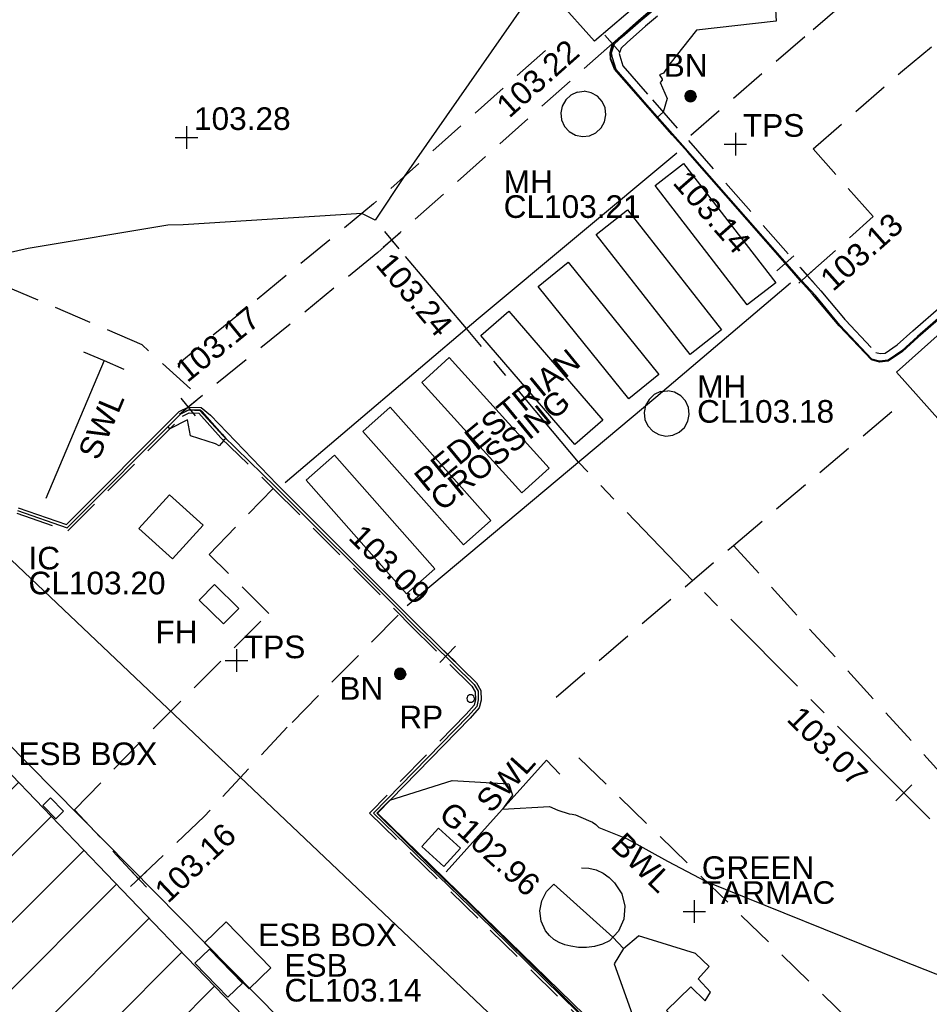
# Model space of a CAD drawing. Extents: x 635157 to 635442, y 694407 to 694910.
# Tile 49 of 104: x 635305 to 635317, y 694602 to 694615. Entities that reach past the tile are written whole.
import ezdxf

# ---------------------------------------------------------------- set-up
doc = ezdxf.new("R2010")
doc.units = 0
doc.header["$MEASUREMENT"] = 0
doc.linetypes.add('CENTER', pattern=[2, 1.25, -0.25, 0.25, -0.25])
doc.linetypes.add('DASHED', pattern=[0.75, 0.5, -0.25])
doc.layers.get('0').update_dxf_attribs({"color": 12, "linetype": 'CONTINUOUS'})
for name, color, linetype in [('BELISHA_BEACON', 6, 'CONTINUOUS'), ('BELISHA_BEACON_TXT', 6, 'CONTINUOUS'), ('BUILDING', 5, 'CONTINUOUS'), ('CHANGE_OF_SURFACE', 7, 'DASHED'), ('CHANGE_OF_SURFACE_LVL', 7, 'CONTINUOUS'), ('CONTOURS_INDEX', 4, 'CONTINUOUS'), ('CONTOURS_MINOR', 132, 'CONTINUOUS'), ('EAVE', 3, 'CONTINUOUS'), ('ESB_BOX', 1, 'CONTINUOUS'), ('ESB_BOX_TXT', 1, 'CONTINUOUS'), ('ESB_COVER', 1, 'CONTINUOUS'), ('ESB_COVER_RMK', 1, 'CONTINUOUS'), ('FIRE_HYDRANT', 5, 'CONTINUOUS'), ('FIRE_HYDRANT_TXT', 5, 'CONTINUOUS'), ('FORM_LINE', 92, 'DASHED'), ('FORM_LINE_LVL', 92, 'CONTINUOUS'), ('GULLY', 151, 'CONTINUOUS'), ('GULLY_LVL', 151, 'CONTINUOUS'), ('HATCHING', 4, 'CONTINUOUS'), ('INSPECTION_COVER', 12, 'CONTINUOUS'), ('INSPECTION_COVER_RMK', 12, 'CONTINUOUS'), ('KERB_BOTTOM', 172, 'CONTINUOUS'), ('KERB_BOTTOM_LVL', 172, 'CONTINUOUS'), ('KERB_TOP', 2, 'CONTINUOUS'), ('MANHOLES', 12, 'CONTINUOUS'), ('MANHOLES_RMK', 12, 'CONTINUOUS'), ('MARKINGS_DASHED_WHITE', 9, 'DASHED'), ('MARKINGS_DASHED_WHITE_TXT', 9, 'CONTINUOUS'), ('MARKINGS_WHITE_LINE', 9, 'CONTINUOUS'), ('MARKINGS_WHITE_LINE_RMK', 9, 'CONTINUOUS'), ('MARKINGS_WHITE_LINE_TXT', 9, 'CONTINUOUS'), ('OVERHEAD_ELECTRIC', 1, 'OH_ELEC'), ('REFLECTOR_POST', 132, 'CONTINUOUS'), ('REFLECTOR_POST_TXT', 132, 'CONTINUOUS'), ('ROAD_CROWNLINE', 212, 'CENTER'), ('ROAD_CROWNLINE_LVL', 212, 'CONTINUOUS'), ('SPOT_HEIGHTS', 92, 'CONTINUOUS'), ('SPOT_HEIGHTS_LVL', 92, 'CONTINUOUS'), ('TEXT', 7, 'CONTINUOUS'), ('TEXT_TXT', 7, 'CONTINUOUS')]:
    doc.layers.add(name, color=color, linetype=linetype)
doc.styles.add('Arial', font='arial.ttf')
doc.linetypes.add('OH_ELEC', pattern='A,4,-0.4,["OE",Arial,S=0.36,R=0,X=0,Y=-0.18],-1.2', length=5.6)

# ---------------------------------------------------------------- blocks, each defined once
blk = doc.blocks.new('MH_CIR2')
at = {"color": 0, "linetype": 'ByBlock', "flags": 128}
for points in [[(0.5, 0), (0.475, 0.154), (0.404, 0.293), (0.293, 0.404), (0.154, 0.475), (0, 0.5), (-0.154, 0.475), (-0.293, 0.404), (-0.404, 0.293), (-0.475, 0.154), (-0.5, 0), (-0.475, -0.154), (-0.404, -0.293), (-0.293, -0.404), (-0.154, -0.475), (0, -0.5), (0.154, -0.475), (0.293, -0.404), (0.404, -0.293), (0.475, -0.154)], [(-0.499, -0.033), (0.033, 0.499)], [(-0.496, 0.06), (-0.06, 0.496)], [(-0.488, -0.111), (0.111, 0.488)], [(-0.467, -0.18), (0.18, 0.467)], [(-0.467, 0.179), (-0.179, 0.467)], [(-0.438, -0.241), (0.241, 0.438)], [(-0.403, -0.296), (0.296, 0.403)], [(-0.362, -0.345), (0.345, 0.362)], [(-0.315, -0.388), (0.388, 0.315)], [(-0.263, -0.425), (0.425, 0.263)], [(-0.204, -0.456), (0.456, 0.204)], [(-0.138, -0.48), (0.48, 0.138)], [(-0.064, -0.496), (0.496, 0.064)], [(0.5, 0), (0.475, -0.154)], [(0.022, -0.5), (0.5, -0.022)], [(0.128, -0.483), (0.483, -0.128)], [(0.305, -0.396), (0.396, -0.305)]]:
    blk.add_lwpolyline(points, dxfattribs=at)
blk = doc.blocks.new('SPOT')
at = {"color": 0, "linetype": 'ByBlock', "flags": 128}
for points in [[(0, 0.5), (0, -0.5)], [(-0.5, 0), (0.5, 0)]]:
    blk.add_lwpolyline(points, dxfattribs=at)
blk = doc.blocks.new('CIRCL')
at = {"color": 0, "linetype": 'ByBlock', "flags": 128}
for points in [[(0.5, 0), (0.475, 0.154), (0.404, 0.293), (0.293, 0.404), (0.154, 0.475), (0, 0.5), (-0.154, 0.475), (-0.293, 0.404), (-0.404, 0.293), (-0.475, 0.154), (-0.5, 0), (-0.475, -0.154), (-0.404, -0.293), (-0.293, -0.404), (-0.154, -0.475), (0, -0.5), (0.154, -0.475), (0.293, -0.404), (0.404, -0.293), (0.475, -0.154)], [(0.5, 0), (0.475, -0.154)]]:
    blk.add_lwpolyline(points, dxfattribs=at)

msp = doc.modelspace()

# ---------------------------------------------------------------- hatches: boundary and pattern name
at = {"layer": 'HATCHING'}
h = msp.add_hatch(dxfattribs=at)
h.set_pattern_fill('ANSI31', color=256, scale=5)
h.paths.add_polyline_path([(635260.896, 694581.354), (635271.301, 694591.065), (635302.17, 694594.765), (635349.044, 694556.282), (635353.774, 694561.666), (635353.181, 694562.179), (635353.055, 694562.037), (635351.178, 694563.755), (635351.308, 694563.906), (635351.141, 694564.051), (635351.119, 694564.026), (635350.843, 694564.274), (635350.862, 694564.294), (635350.686, 694564.453), (635350.533, 694564.296), (635349.664, 694565.097), (635349.71, 694565.154), (635347.832, 694566.742), (635347.894, 694566.828), (635347.718, 694566.973), (635347.707, 694566.961), (635346.72, 694567.821), (635346.732, 694567.838), (635346.558, 694567.99), (635346.546, 694567.975), (635345.859, 694568.571), (635345.865, 694568.583), (635345.698, 694568.727), (635345.688, 694568.715), (635344.083, 694570.124), (635344.099, 694570.146), (635343.918, 694570.294), (635343.798, 694570.159), (635343.063, 694570.784), (635343.185, 694570.943), (635342.999, 694571.098), (635342.982, 694571.081), (635342.693, 694571.338), (635342.705, 694571.348), (635342.521, 694571.507), (635342.418, 694571.399), (635341.445, 694572.255), (635341.534, 694572.365), (635341.47, 694572.411), (635341.455, 694572.387), (635340.578, 694573.191), (635339.399, 694574.235), (635338.84, 694574.706), (635338.028, 694573.821), (635337.712, 694574.119), (635337.6, 694574.019), (635335.874, 694575.784), (635335.936, 694575.841), (635335.085, 694576.725), (635334.129, 694577.654), (635333.916, 694577.86), (635333.928, 694577.875), (635333.617, 694578.184), (635333.563, 694578.139), (635332.016, 694579.701), (635330.59, 694581.108), (635329.975, 694581.705), (635329.198, 694582.551), (635328.055, 694583.661), (635326.6, 694585.113), (635325.119, 694586.549), (635322.835, 694588.781), (635321.641, 694589.943), (635321.587, 694589.924), (635320.899, 694590.603), (635320.931, 694590.661), (635320.077, 694591.49), (635318.84, 694592.759), (635317.992, 694591.945), (635315.632, 694594.419), (635315.7, 694594.487), (635315.499, 694594.72), (635315.418, 694594.651), (635314.164, 694595.953), (635313.759, 694596.331), (635313.805, 694596.375), (635313.029, 694597.193), (635313.087, 694597.254), (635312.906, 694597.451), (635312.794, 694597.369), (635312.012, 694598.213), (635311.038, 694599.21), (635309.335, 694600.978), (635307.47, 694602.911), (635304.955, 694605.524), (635303.752, 694606.799), (635302.484, 694605.988), (635300.455, 694604.654), (635298.629, 694603.434), (635298.438, 694603.818), (635298.325, 694603.814), (635298.327, 694603.847), (635298.083, 694603.826), (635298.087, 694603.776), (635296.479, 694603.652), (635293.791, 694603.475), (635293.781, 694603.537), (635293.565, 694603.519), (635293.563, 694603.456), (635293.45, 694603.451), (635293.447, 694603.485), (635293.107, 694603.455), (635292.457, 694603.402), (635292.456, 694603.306), (635290.989, 694603.213), (635289.262, 694603.112), (635287.612, 694602.948), (635287.604, 694603.252), (635287.416, 694603.223), (635287.256, 694603.269), (635281.306, 694602.227), (635281.338, 694602.064), (635280.227, 694601.865), (635280.217, 694601.904), (635279.242, 694601.735), (635279.244, 694601.683), (635278.789, 694601.62), (635278.769, 694601.715), (635278.257, 694601.629), (635278.298, 694601.375), (635277.296, 694601.174), (635277.281, 694601.244), (635274.164, 694600.654), (635274.126, 694600.831), (635273.595, 694600.745), (635273.612, 694600.622), (635272.842, 694600.47), (635272.813, 694600.568), (635272.69, 694600.549), (635272.676, 694600.612), (635272.506, 694600.585), (635272.553, 694600.411), (635271.624, 694600.26), (635271.597, 694600.409), (635271.438, 694600.384), (635271.46, 694600.264), (635269.72, 694599.945), (635269.695, 694600.056), (635269.536, 694600.046), (635269.541, 694600.005), (635269.265, 694599.968), (635269.261, 694599.967), (635269.144, 694599.95), (635269.122, 694599.987), (635268.658, 694599.882), (635267.659, 694599.738), (635266.935, 694599.607), (635266.712, 694599.546), (635265.842, 694599.272), (635265.403, 694599.095), (635264.859, 694598.857), (635264.136, 694598.433), (635263.654, 694598.103), (635262.693, 694597.37), (635261.849, 694596.651), (635259.968, 694594.782), (635259.541, 694594.369), (635258.504, 694593.222), (635256.117, 694590.796), (635253.887, 694588.515), (635252.136, 694586.755), (635250.468, 694585.014), (635250.565, 694584.943), (635249.029, 694581.573), (635248.94, 694581.578), (635248.779, 694581.392), (635247.257, 694578.117), (635247.377, 694578.059), (635246.22, 694575.47), (635245.413, 694573.695), (635245.572, 694573.625), (635244.602, 694570.924), (635243.592, 694568.147), (635242.992, 694566.524), (635240.926, 694560.703), (635239.925, 694557.907), (635245.673, 694555.119), (635244.622, 694553.171), (635249.369, 694550.738)])
h.paths.add_polyline_path([(635270.502, 694638.968), (635270.355, 694639.656), (635270.099, 694640.004), (635269.974, 694639.978), (635269.234, 694643.744), (635269.342, 694643.767), (635269.322, 694643.86), (635269.242, 694644.227), (635269.151, 694644.211), (635268.126, 694649.09), (635268.266, 694649.619), (635268.08, 694650.298), (635262.499, 694648.76), (635259.61, 694648.002), (635225.189, 694638.19), (635237.908, 694599.325), (635242.215, 694595.061), (635244.529, 694597.421), (635244.865, 694597.09), (635248.377, 694600.666), (635250.023, 694602.336), (635250.364, 694602.639), (635250.72, 694602.87), (635250.698, 694602.901), (635252.308, 694603.821), (635255.825, 694605.85), (635255.94, 694605.85), (635256.514, 694606.137), (635259.703, 694607.669), (635261.154, 694608.348), (635261.139, 694608.382), (635261.151, 694608.399), (635261.188, 694608.448), (635260.972, 694608.904), (635261.113, 694608.973), (635261.105, 694608.989), (635261.031, 694609.127), (635260.896, 694609.058), (635260.202, 694610.586), (635260.203, 694610.588), (635259.597, 694612.012), (635259.717, 694612.064), (635259.651, 694612.203), (635259.536, 694612.162), (635258.725, 694613.987), (635258.337, 694613.809), (635257.392, 694616.735), (635256.656, 694618.938), (635255.872, 694621.37), (635255.365, 694622.98), (635255.419, 694622.997), (635255.365, 694623.176), (635255.303, 694623.159), (635255.002, 694624.184), (635254.671, 694625.049), (635254.654, 694625.14), (635253.695, 694628.085), (635253.599, 694628.411), (635253.627, 694628.424), (635253.582, 694628.588), (635253.565, 694628.583), (635253.222, 694629.782), (635252.99, 694630.62), (635252.935, 694630.823), (635252.666, 694631.806), (635252.688, 694631.826), (635252.644, 694631.972), (635252.615, 694631.966), (635252.05, 694634.086), (635255.212, 694634.914), (635261.489, 694636.563), (635266.455, 694637.838)])
h.paths.add_polyline_path([(635338.032, 694573.749), (635339.246, 694572.538), (635339.571, 694572.863), (635338.357, 694574.074)], flags=24)
h.paths.add_polyline_path([(635338.362, 694574.085), (635339.705, 694573.019), (635339.99, 694573.379), (635338.647, 694574.445)], flags=24)
h.paths.add_polyline_path([(635296.307, 694603.056), (635297.717, 694603.14), (635297.689, 694603.605), (635296.279, 694603.521)], flags=24)
h.paths.add_polyline_path([(635346.194, 694563.401), (635347.496, 694562.25), (635347.8, 694562.594), (635346.499, 694563.745)], flags=24)
h.paths.add_polyline_path([(635337.06, 694571.164), (635338.372, 694570.023), (635338.673, 694570.37), (635337.362, 694571.51)], flags=24)
h.paths.add_polyline_path([(635322.848, 694583.779), (635324.088, 694582.561), (635324.41, 694582.889), (635323.171, 694584.107)], flags=24)
h.paths.add_polyline_path([(635313.707, 694592.249), (635314.942, 694591.031), (635315.259, 694591.352), (635314.024, 694592.571)], flags=24)
h.paths.add_polyline_path([(635310.682, 694595.119), (635311.842, 694593.825), (635312.185, 694594.132), (635311.025, 694595.425)], flags=24)
h.paths.add_polyline_path([(635301.949, 694604.142), (635303.164, 694602.9), (635303.493, 694603.222), (635302.277, 694604.463)], flags=24)
h.paths.add_polyline_path([(635288.728, 694599.403), (635290.452, 694599.62), (635290.394, 694600.076), (635288.67, 694599.858)], flags=24)
h.paths.add_polyline_path([(635275.157, 694596.947), (635276.867, 694597.257), (635276.785, 694597.709), (635275.075, 694597.399)], flags=24)
h.paths.add_polyline_path([(635263.764, 694594.411), (635265.448, 694594.838), (635265.335, 694595.284), (635263.651, 694594.857)], flags=24)
h.paths.add_polyline_path([(635253.188, 694583.417), (635254.398, 694584.664), (635254.068, 694584.984), (635252.858, 694583.737)], flags=24)
h.paths.add_polyline_path([(635314.826, 694591.686), (635317.056, 694591.686), (635317.056, 694592.151), (635314.826, 694592.151)], flags=24)
h.paths.add_polyline_path([(635312.651, 694593.851), (635314.881, 694593.851), (635314.881, 694594.316), (635312.651, 694594.316)], flags=24)
h.paths.add_polyline_path([(635313.667, 694592.579), (635315.918, 694592.579), (635315.918, 694593.039), (635313.667, 694593.039)], flags=24)
h.paths.add_polyline_path([(635337.042, 694573.36), (635337.774, 694573.36), (635337.774, 694573.81), (635337.042, 694573.81)], flags=24)
h.paths.add_polyline_path([(635318.31, 694591.806), (635319.042, 694591.806), (635319.042, 694592.256), (635318.31, 694592.256)], flags=24)
h.paths.add_polyline_path([(635309.965, 694598.888), (635310.697, 694598.888), (635310.697, 694599.338), (635309.965, 694599.338)], flags=24)
h.paths.add_polyline_path([(635310.527, 694598.751), (635311.516, 694597.742), (635311.848, 694598.068), (635310.859, 694599.077)], flags=24)
h.paths.add_polyline_path([(635312.237, 694597.067), (635313.167, 694596.003), (635313.517, 694596.31), (635312.588, 694597.373)], flags=24)
h.paths.add_polyline_path([(635322.492, 694587.943), (635323.493, 694586.946), (635323.822, 694587.276), (635322.821, 694588.273)], flags=24)
h.paths.add_polyline_path([(635324.77, 694585.838), (635325.757, 694584.828), (635326.09, 694585.154), (635325.103, 694586.164)], flags=24)
h.paths.add_polyline_path([(635328.178, 694581.946), (635329.177, 694580.947), (635329.506, 694581.276), (635328.507, 694582.275)], flags=24)
h.paths.add_polyline_path([(635335.579, 694575.244), (635336.558, 694574.226), (635336.893, 694574.549), (635335.915, 694575.567)], flags=24)
h.paths.add_polyline_path([(635340.841, 694572.034), (635341.933, 694571.139), (635342.228, 694571.499), (635341.136, 694572.394)], flags=24)
h.paths.add_polyline_path([(635342.411, 694570.715), (635343.434, 694569.74), (635343.755, 694570.077), (635342.733, 694571.052)], flags=24)
h.paths.add_polyline_path([(635349.001, 694564.982), (635350.059, 694564.047), (635350.367, 694564.396), (635349.309, 694565.331)], flags=24)
h.paths.add_polyline_path([(635351.233, 694562.997), (635352.267, 694562.034), (635352.584, 694562.375), (635351.55, 694563.338)], flags=24)
h.paths.add_polyline_path([(635319.575, 694590.969), (635320.591, 694589.988), (635320.914, 694590.323), (635319.898, 694591.304)], flags=24)
h.paths.add_polyline_path([(635276.935, 694600.547), (635278.327, 694600.787), (635278.247, 694601.246), (635276.855, 694601.006)], flags=24)
h.paths.add_polyline_path([(635271.242, 694599.626), (635272.638, 694599.84), (635272.567, 694600.3), (635271.171, 694600.086)], flags=24)
h.paths.add_polyline_path([(635293.625, 694602.811), (635295.035, 694602.888), (635295.01, 694603.353), (635293.599, 694603.276)], flags=24)
h.paths.add_polyline_path([(635298.296, 694602.545), (635300.059, 694602.545), (635300.059, 694603.011), (635298.296, 694603.011)], flags=24)
h.paths.add_polyline_path([(635298.298, 694602.883), (635299.03, 694602.883), (635299.03, 694603.333), (635298.298, 694603.333)], flags=24)
h.paths.add_polyline_path([(635301.729, 694604.552), (635302.841, 694605.423), (635302.554, 694605.789), (635301.442, 694604.918)], flags=24)
h.paths.add_polyline_path([(635287.138, 694602.382), (635287.87, 694602.382), (635287.87, 694602.832), (635287.138, 694602.832)], flags=24)
h.paths.add_polyline_path([(635289.373, 694602.436), (635291.322, 694602.436), (635291.322, 694602.901), (635289.373, 694602.901)], flags=24)
h.paths.add_polyline_path([(635266.739, 694599.026), (635267.973, 694599.224), (635267.899, 694599.683), (635266.665, 694599.485)], flags=24)
h.paths.add_polyline_path([(635267.196, 694597.975), (635268.577, 694598.272), (635268.479, 694598.727), (635267.098, 694598.43)], flags=24)
h.paths.add_polyline_path([(635261.894, 694596.529), (635264.123, 694596.529), (635264.123, 694596.995), (635261.894, 694596.995)], flags=24)
h.paths.add_polyline_path([(635260.136, 694594.825), (635262.365, 694594.825), (635262.365, 694595.291), (635260.136, 694595.291)], flags=24)
h.paths.add_polyline_path([(635260.961, 694595.684), (635263.212, 694595.684), (635263.212, 694596.144), (635260.961, 694596.144)], flags=24)
h.paths.add_polyline_path([(635245.605, 694573.179), (635246.337, 694573.179), (635246.337, 694573.629), (635245.605, 694573.629)], flags=24)
h.paths.add_polyline_path([(635244.39, 694569.945), (635245.122, 694569.945), (635245.122, 694570.395), (635244.39, 694570.395)], flags=24)
h.paths.add_polyline_path([(635249.677, 694581.168), (635250.217, 694582.473), (635249.787, 694582.651), (635249.247, 694581.346)], flags=24)
h.paths.add_polyline_path([(635251.026, 694584.944), (635251.758, 694584.944), (635251.758, 694585.394), (635251.026, 694585.394)], flags=24)
h.paths.add_polyline_path([(635252.644, 694586.001), (635253.645, 694586.997), (635253.317, 694587.327), (635252.315, 694586.331)], flags=24)
h.paths.add_polyline_path([(635259.035, 694592.847), (635260, 694593.878), (635259.66, 694594.197), (635258.695, 694593.165)], flags=24)
h.paths.add_polyline_path([(635245.28, 694570.874), (635245.706, 694572.221), (635245.262, 694572.361), (635244.836, 694571.014)], flags=24)
h.paths.add_polyline_path([(635242.623, 694563.839), (635243.086, 694565.174), (635242.646, 694565.327), (635242.183, 694563.992)], flags=24)
h.paths.add_polyline_path([(635266.435, 694637.96), (635267.836, 694638.269), (635267.737, 694638.718), (635266.336, 694638.408)], flags=24)
h.paths.add_polyline_path([(635258.708, 694636.072), (635260.764, 694636.526), (635260.667, 694636.965), (635258.61, 694636.511)], flags=24)
h.paths.add_polyline_path([(635252.819, 694634.329), (635254.22, 694634.638), (635254.121, 694635.087), (635252.72, 694634.778)], flags=24)
h.paths.add_polyline_path([(635269.538, 694643.977), (635269.962, 694641.914), (635270.403, 694642.005), (635269.978, 694644.068)], flags=25)
h.paths.add_polyline_path([(635270.291, 694640.94), (635270.58, 694639.534), (635271.031, 694639.627), (635270.742, 694641.033)], flags=9)
h.paths.add_polyline_path([(635257.245, 694610.068), (635257.909, 694608.462), (635258.334, 694608.638), (635257.67, 694610.244)], flags=24)
h.paths.add_polyline_path([(635252.33, 694633.92), (635252.812, 694632.274), (635253.253, 694632.404), (635252.771, 694634.049)], flags=25)
h.paths.add_polyline_path([(635260.376, 694610.927), (635261.081, 694609.364), (635261.5, 694609.553), (635260.795, 694611.116)], flags=25)
h.paths.add_polyline_path([(635245.409, 694596.693), (635246.61, 694597.918), (635246.282, 694598.24), (635245.081, 694597.015)], flags=25)
h.paths.add_polyline_path([(635254.342, 694604.103), (635255.841, 694604.935), (635255.618, 694605.337), (635254.119, 694604.504)], flags=25)
h.paths.add_polyline_path([(635243.062, 694594.212), (635244.256, 694595.443), (635243.926, 694595.763), (635242.732, 694594.533)], flags=25)
h.paths.add_polyline_path([(635240.944, 694596.988), (635242.153, 694598.236), (635241.823, 694598.556), (635240.614, 694597.308)], flags=24)
h.paths.add_polyline_path([(635248.926, 694605.338), (635250.44, 694606.192), (635250.214, 694606.592), (635248.7, 694605.738)], flags=24)
h.paths.add_polyline_path([(635254.026, 694614.719), (635254.535, 694613.058), (635254.975, 694613.193), (635254.465, 694614.854)], flags=24)
h.paths.add_polyline_path([(635250.542, 694625.567), (635251.051, 694623.906), (635251.49, 694624.04), (635250.981, 694625.702)], flags=24)
h.paths.add_polyline_path([(635250.049, 694629.572), (635250.534, 694627.903), (635250.976, 694628.032), (635250.49, 694629.7)], flags=24)
h.paths.add_polyline_path([(635247.541, 694637.653), (635248.026, 694635.984), (635248.467, 694636.113), (635247.982, 694637.781)], flags=24)
h.paths.add_polyline_path([(635260.999, 694607.247), (635261.863, 694608.392), (635261.496, 694608.669), (635260.632, 694607.524)], flags=25)
h.paths.add_polyline_path([(635251.37, 694633.841), (635251.768, 694632.486), (635252.215, 694632.617), (635251.817, 694633.973)], flags=24)
h.paths.add_polyline_path([(635252.184, 694630.91), (635252.612, 694629.564), (635253.055, 694629.705), (635252.628, 694631.051)], flags=24)
h.paths.add_polyline_path([(635253.951, 694625.37), (635254.39, 694624.028), (635254.832, 694624.172), (635254.394, 694625.515)], flags=24)
h.paths.add_polyline_path([(635256.233, 694618.497), (635256.652, 694617.148), (635257.097, 694617.286), (635256.678, 694618.635)], flags=24)
h.paths.add_polyline_path([(635255.481, 694620.937), (635255.908, 694619.591), (635256.352, 694619.732), (635255.925, 694621.078)], flags=24)
h.paths.add_polyline_path([(635257.286, 694615.379), (635257.707, 694614.03), (635258.151, 694614.169), (635257.731, 694615.518)], flags=24)
h.paths.add_polyline_path([(635258.306, 694613.401), (635258.868, 694612.105), (635259.296, 694612.291), (635258.733, 694613.586)], flags=24)
h.paths.add_polyline_path([(635259.07, 694611.75), (635259.622, 694610.449), (635260.051, 694610.631), (635259.498, 694611.932)], flags=24)
h.paths.add_polyline_path([(635255.141, 694605.853), (635255.873, 694605.853), (635255.873, 694606.303), (635255.141, 694606.303)], flags=24)
h.paths.add_polyline_path([(635251.711, 694603.1), (635252.606, 694603.1), (635252.606, 694603.55), (635251.711, 694603.55)], flags=25)
h.paths.add_polyline_path([(635248.579, 694600.986), (635249.519, 694602.04), (635249.172, 694602.35), (635248.231, 694601.296)], flags=24)
h.paths.add_polyline_path([(635250.507, 694603.219), (635251.747, 694603.895), (635251.524, 694604.304), (635250.284, 694603.628)], flags=24)
h.paths.add_polyline_path([(635248.752, 694599.469), (635250.268, 694601.005), (635249.936, 694601.332), (635248.421, 694599.796)], flags=25)
h.paths.add_polyline_path([(635248.891, 694600.248), (635249.899, 694601.27), (635249.572, 694601.592), (635248.564, 694600.571)], flags=25)

# ---------------------------------------------------------------- linework, layer by layer
at = {"layer": 'BUILDING'}
msp.add_polyline3d([(635304.955, 694605.524, 103.185), (635307.47, 694602.911, 103.158), (635309.335, 694600.978, 103.13), (635311.038, 694599.21, 103.081), (635312.012, 694598.213, 103.051), (635312.794, 694597.369, 103.048), (635312.906, 694597.451, 103.032), (635313.087, 694597.254, 103.021), (635313.029, 694597.193, 103.023), (635313.805, 694596.375, 103.011), (635313.759, 694596.331, 103.015), (635314.164, 694595.953, 103.018), (635315.418, 694594.651, 103.015), (635315.499, 694594.72, 103.003), (635315.7, 694594.487, 102.997)], dxfattribs=at)
at = {"layer": 'CHANGE_OF_SURFACE'}
for points in [[(635315.823, 694611.822, 103.131), (635316.7, 694612.603, 103.203), (635315.901, 694613.502, 103.218), (635317.087, 694614.536, 103.197), (635318.918, 694616.039, 103.194), (635319.843, 694616.84, 103.256), (635319.017, 694617.867, 103.289), (635317.35, 694616.478, 103.17), (635317.416, 694616.387, 103.173), (635315.791, 694614.985, 103.239), (635314.227, 694613.633, 103.197)], [(635314.414, 694615.741, 103.279), (635313.68, 694615.126, 103.294), (635313.436, 694614.911, 103.301), (635313.354, 694614.836, 103.297), (635313.329, 694614.766, 103.307), (635313.336, 694614.733, 103.307), (635313.377, 694614.604, 103.297), (635313.77, 694614.152, 103.274), (635314.247, 694613.61, 103.194), (635315.823, 694611.822, 103.131), (635316.006, 694611.621, 103.149), (635316.33, 694611.231, 103.168), (635316.735, 694610.802, 103.149), (635316.789, 694610.787, 103.141), (635316.858, 694610.795, 103.134), (635317.016, 694610.904, 103.135), (635317.222, 694611.089, 103.132), (635318.826, 694612.483, 103.093), (635319.879, 694613.409, 103.08), (635322.682, 694610.073, 103.007), (635324.494, 694607.878, 102.971), (635327.038, 694604.816, 102.92)], [(635305.339, 694608.673, 103.207), (635306.018, 694608.436, 103.218), (635307.538, 694609.958, 103.254), (635307.628, 694610.003, 103.254), (635307.752, 694609.998, 103.266), (635308.048, 694609.67, 103.255), (635308.741, 694609.001, 103.155), (635310.399, 694607.349, 103.111), (635310.549, 694607.194, 103.121), (635311.376, 694606.378, 103.153), (635311.42, 694606.302, 103.15), (635311.423, 694606.201, 103.14), (635311.406, 694606.128, 103.132), (635311.3, 694606.006, 103.132), (635310.017, 694604.695, 103.073), (635311.62, 694603.143, 103.065), (635312.991, 694601.8, 103.019), (635315.239, 694599.603, 102.976), (635317.41, 694597.493, 102.965), (635318.348, 694596.552, 102.854), (635320.907, 694594.072, 102.813)], [(635310.398, 694607.319, 103.111), (635308.925, 694605.833, 103.118), (635307.823, 694604.649, 103.142), (635306.955, 694603.825, 103.16), (635306.107, 694604.74, 103.172), (635307.161, 694605.828, 103.16), (635308.683, 694607.343, 103.143), (635307.892, 694608.125, 103.17), (635308.738, 694608.999, 103.158)]]:
    msp.add_polyline3d(points, dxfattribs=at)
at = {"layer": 'CONTOURS_INDEX'}
msp.add_polyline3d([(635313.023, 694601.833, 103), (635312.361, 694602.495, 103), (635311.345, 694603.491, 103), (635310.854, 694603.968, 103), (635310.117, 694604.696, 103), (635310.288, 694604.866, 103), (635311.114, 694605.129, 103), (635311.864, 694605.083, 103), (635311.914, 694604.935, 103), (635311.783, 694604.75, 103), (635312.403, 694604.782, 103), (635312.516, 694604.734, 103), (635312.664, 694604.684, 103), (635312.707, 694604.681, 103), (635312.748, 694604.671, 103), (635312.924, 694604.598, 103), (635312.975, 694604.575, 103), (635313.021, 694604.543, 103), (635313.06, 694604.504, 103), (635313.437, 694604.353, 103), (635313.971, 694604.06, 103), (635314.485, 694603.79, 103), (635317.068, 694602.745, 103), (635320.769, 694601.286, 103)], dxfattribs=at)
at = {"layer": 'CONTOURS_MINOR'}
for points in [[(635315.336, 694616.545, 103.25), (635315.413, 694615.192, 103.25), (635314.354, 694615.073, 103.25), (635314, 694614.629, 103.25), (635313.917, 694614.504, 103.25), (635313.864, 694614.484, 103.25), (635313.898, 694614.426, 103.25), (635313.898, 694614.426, 103.25), (635313.9, 694614.413, 103.25), (635313.874, 694614.381, 103.25), (635313.966, 694614.17, 103.25), (635313.913, 694613.989, 103.25), (635313.838, 694613.923, 103.25), (635313.793, 694613.971, 103.25), (635313.275, 694614.555, 103.25), (635313.26, 694614.6, 103.25), (635313.22, 694614.696, 103.25), (635313.218, 694614.759, 103.25), (635313.214, 694614.776, 103.25), (635313.235, 694614.856, 103.25), (635313.25, 694614.895, 103.25), (635313.312, 694614.949, 103.25), (635313.352, 694614.987, 103.25), (635313.603, 694615.205, 103.25), (635313.932, 694615.485, 103.25)], [(635312.061, 694615.401, 103.25), (635310.479, 694613.135, 103.25), (635310.091, 694612.555, 103.25), (635309.918, 694612.646, 103.25), (635307.546, 694612.494, 103.25), (635307.341, 694612.49, 103.25), (635305.492, 694612.18, 103.25), (635304.622, 694611.988, 103.25), (635304.442, 694611.923, 103.25), (635304.367, 694611.907, 103.25), (635300.913, 694611.767, 103.25), (635299.731, 694611.148, 103.25), (635299.434, 694611.087, 103.25), (635298.936, 694610.733, 103.25), (635297.667, 694610.752, 103.25), (635297.544, 694610.633, 103.25), (635297.314, 694610.567, 103.25), (635297.167, 694610.607, 103.25), (635295.348, 694609.8, 103.25), (635294.296, 694609.393, 103.25)]]:
    msp.add_polyline3d(points, dxfattribs=at)
for points in [[(635307.347, 694609.82, 103.25), (635307.515, 694609.99, 103.25), (635307.619, 694610.043, 103.25), (635307.772, 694610.042, 103.25), (635307.799, 694610.021, 103.25), (635308.062, 694609.718, 103.25), (635308.112, 694609.663, 103.25), (635308.083, 694609.637, 103.25), (635308.084, 694609.636, 103.25), (635308.026, 694609.564, 103.25), (635307.975, 694609.589, 103.25), (635307.644, 694609.698, 103.25), (635307.605, 694609.908, 103.25), (635307.368, 694609.788, 103.25), (635307.367, 694609.793, 103.25), (635307.347, 694609.82, 103.25)], [(635307.347, 694609.82, 103.25), (635307.347, 694609.82, 103.25)]]:
    msp.add_polyline3d(points, close=True, dxfattribs=at)
at = {"layer": 'EAVE'}
msp.add_polyline3d([(635311.176, 694599.591, 108.875), (635303.832, 694607.022, 108.874)], dxfattribs=at)
at = {"layer": 'ESB_BOX'}
for points in [[(635305.857, 694604.622, 103.169), (635305.683, 694604.798, 103.173), (635305.786, 694604.899, 103.173), (635305.96, 694604.723, 103.169)], [(635308.137, 694602.254, 103.134), (635307.701, 694602.707, 103.139), (635307.896, 694602.894, 103.139), (635308.332, 694602.441, 103.134)]]:
    msp.add_polyline3d(points, close=True, dxfattribs=at)
at = {"layer": 'ESB_COVER'}
msp.add_polyline3d([(635307.83, 694602.977, 103.143), (635308.117, 694603.256, 103.135), (635308.71, 694602.646, 103.126), (635308.423, 694602.367, 103.134)], close=True, dxfattribs=at)
at = {"layer": 'FIRE_HYDRANT'}
msp.add_polyline3d([(635307.759, 694607.519, 103.167), (635307.96, 694607.725, 103.165), (635308.283, 694607.409, 103.162), (635308.082, 694607.203, 103.164)], close=True, dxfattribs=at)
at = {"layer": 'FORM_LINE'}
msp.add_polyline3d([(635313.239, 694614.897, 103.221), (635310.127, 694612.127, 103.244), (635307.612, 694610.078, 103.173)], dxfattribs=at)
at = {"layer": 'GULLY'}
msp.add_polyline3d([(635310.931, 694604.497, 102.961), (635310.711, 694604.255, 102.952), (635311.005, 694603.988, 102.959), (635311.225, 694604.23, 102.968)], close=True, dxfattribs=at)
at = {"layer": 'INSPECTION_COVER'}
msp.add_polyline3d([(635307.81, 694608.512, 103.2), (635307.364, 694608.916, 103.208), (635306.96, 694608.47, 103.196), (635307.406, 694608.066, 103.188)], close=True, dxfattribs=at)
at = {"layer": 'KERB_BOTTOM'}
for points in [[(635326.962, 694604.706, 102.824), (635324.414, 694607.782, 102.892), (635322.597, 694610.002, 102.947), (635322.525, 694610.088, 102.949), (635319.867, 694613.25, 103.02), (635318.899, 694612.399, 103.033), (635317.296, 694611.005, 103.072), (635317.085, 694610.816, 103.075), (635316.899, 694610.688, 103.074), (635316.781, 694610.674, 103.081), (635316.676, 694610.703, 103.089), (635316.247, 694611.157, 103.108), (635315.894, 694611.573, 103.121), (635315.732, 694611.757, 103.134), (635315.531, 694611.985, 103.141), (635314.239, 694613.456, 103.185), (635314.034, 694613.688, 103.191), (635313.269, 694614.556, 103.227), (635313.213, 694614.691, 103.227), (635313.21, 694614.777, 103.229), (635313.239, 694614.897, 103.221), (635313.342, 694614.988, 103.218), (635313.592, 694615.208, 103.208), (635314.342, 694615.853, 103.193)], [(635305.36, 694608.744, 103.126), (635305.999, 694608.521, 103.137), (635307.494, 694610.019, 103.173), (635307.612, 694610.078, 103.173), (635307.783, 694610.071, 103.185), (635307.908, 694609.97, 103.191), (635308.793, 694609.053, 103.157), (635310.563, 694607.284, 103.105), (635311.054, 694606.8, 103.086), (635311.435, 694606.424, 103.072), (635311.494, 694606.323, 103.069), (635311.497, 694606.193, 103.059), (635311.474, 694606.093, 103.051), (635311.354, 694605.956, 103.051), (635310.122, 694604.696, 102.992), (635311.197, 694603.649, 102.968), (635313.043, 694601.853, 102.938), (635315.257, 694599.69, 102.896), (635315.291, 694599.656, 102.895), (635317.921, 694597.066, 102.852), (635319.972, 694595.053, 102.816), (635322.318, 694592.801, 102.783)]]:
    msp.add_polyline3d(points, dxfattribs=at)
at = {"layer": 'KERB_TOP'}
for points in [[(635326.962, 694604.752, 102.92), (635324.418, 694607.814, 102.971), (635322.606, 694610.01, 103.007), (635319.868, 694613.267, 103.08), (635318.891, 694612.408, 103.093), (635317.288, 694611.014, 103.132), (635317.078, 694610.825, 103.135), (635316.895, 694610.7, 103.134), (635316.782, 694610.686, 103.141), (635316.682, 694610.714, 103.149), (635316.256, 694611.165, 103.168), (635315.931, 694611.556, 103.149), (635315.749, 694611.755, 103.131), (635314.173, 694613.544, 103.194), (635313.695, 694614.086, 103.274), (635313.289, 694614.554, 103.297), (635313.239, 694614.708, 103.307), (635313.227, 694614.774, 103.307), (635313.269, 694614.892, 103.297), (635313.369, 694614.985, 103.301), (635313.615, 694615.201, 103.294), (635314.35, 694615.816, 103.279)], [(635305.35, 694608.709, 103.207), (635306.009, 694608.479, 103.218), (635307.516, 694609.989, 103.254), (635307.62, 694610.041, 103.254), (635307.769, 694610.035, 103.266), (635308.075, 694609.696, 103.255), (635308.767, 694609.027, 103.155), (635310.426, 694607.375, 103.111), (635310.575, 694607.22, 103.121), (635311.406, 694606.401, 103.153), (635311.457, 694606.313, 103.15), (635311.46, 694606.197, 103.14), (635311.44, 694606.11, 103.132), (635311.327, 694605.981, 103.132), (635310.07, 694604.696, 103.073), (635311.646, 694603.169, 103.065), (635313.017, 694601.827, 103.019), (635315.265, 694599.63, 102.976), (635317.436, 694597.519, 102.965), (635318.374, 694596.578, 102.854), (635320.933, 694594.098, 102.813)]]:
    msp.add_polyline3d(points, dxfattribs=at)
at = {"layer": 'MARKINGS_DASHED_WHITE'}
for points in [[(635312.35, 694614.806, 103.236), (635310.073, 694612.772, 103.253), (635307.475, 694610.644, 103.202)], [(635307.642, 694610.321, 103.187), (635307.002, 694610.904, 103.209), (635304.936, 694611.789, 103.242), (635298.555, 694613.517, 103.345)], [(635312.492, 694606.233, 103.056), (635314.845, 694608.244, 103.139), (635317.038, 694610.097, 103.072)], [(635314.845, 694608.244, 103.139), (635318.629, 694604.093, 103.042), (635326.913, 694595.404, 102.895), (635335.078, 694587.037, 102.762), (635340.212, 694582.027, 102.673), (635348.756, 694573.706, 102.521), (635355.519, 694567.402, 102.366), (635362.002, 694561.583, 102.23), (635370.435, 694553.951, 102.026), (635378.967, 694546.407, 101.852), (635387.224, 694538.74, 101.64), (635393.798, 694532.215, 101.453), (635399.967, 694525.73, 101.271), (635407.685, 694516.798, 101.057), (635413.095, 694510.244, 100.898), (635419.86, 694501.51, 100.699)], [(635312.796, 694605.428, 103.029), (635317.043, 694601.308, 102.956), (635319.823, 694598.549, 102.914)]]:
    msp.add_polyline3d(points, dxfattribs=at)
at = {"layer": 'MARKINGS_WHITE_LINE'}
for points in [[(635315.911, 694617.406, 103.143), (635313.001, 694614.929, 103.221), (635310.548, 694617.674, 103.3), (635313.862, 694620.272, 103.223)], [(635308.899, 694609.078, 103.155), (635311.458, 694611.254, 103.236), (635314.093, 694613.45, 103.19)], [(635323.046, 694609.206, 102.937), (635320.18, 694606.983, 102.994), (635317.006, 694610.541, 103.075), (635319.823, 694613.054, 103.02)], [(635315.6, 694611.72, 103.134), (635313.816, 694610.206, 103.179), (635310.517, 694607.445, 103.113)], [(635306.225, 694610.809, 103.212), (635306.497, 694610.695, 103.206), (635306.761, 694610.583, 103.197)], [(635306.497, 694610.695, 103.206), (635305.725, 694608.867, 103.128)], [(635311.034, 694603.917, 102.973), (635312.367, 694605.399, 103.021), (635312.543, 694605.211, 103.017)], [(635312.828, 694603.972, 102.977), (635312.928, 694603.966, 102.977), (635313.025, 694603.942, 102.977), (635313.116, 694603.901, 102.977), (635313.198, 694603.843, 102.977), (635313.269, 694603.772, 102.977), (635313.363, 694603.627, 102.968), (635313.405, 694603.46, 102.96), (635313.39, 694603.288, 102.953), (635313.319, 694603.13, 102.95), (635313.202, 694603.004, 102.949), (635313.106, 694602.958, 102.948), (635313.003, 694602.927, 102.948), (635312.898, 694602.913, 102.947), (635312.791, 694602.915, 102.947), (635312.686, 694602.934, 102.946), (635312.607, 694602.95, 102.948), (635312.532, 694602.979, 102.951), (635312.464, 694603.021, 102.953), (635312.404, 694603.074, 102.954), (635312.354, 694603.137, 102.956), (635312.296, 694603.262, 102.961), (635312.279, 694603.399, 102.965), (635312.302, 694603.535, 102.967), (635312.365, 694603.657, 102.967), (635312.462, 694603.755, 102.965)], [(635312.462, 694603.755, 102.965), (635313.245, 694603.051, 102.949), (635313.386, 694602.902, 102.944), (635313.262, 694602.696, 102.941), (635313.59, 694601.782, 102.922), (635313.82, 694601.96, 102.925), (635314.05, 694601.752, 102.92), (635314.151, 694601.875, 102.925), (635313.957, 694602.078, 102.929), (635314.281, 694602.392, 102.944), (635314.47, 694602.208, 102.94), (635314.539, 694602.32, 102.944), (635314.377, 694602.5, 102.947), (635314.523, 694602.664, 102.956), (635314.343, 694602.835, 102.959), (635313.585, 694603.071, 102.952)], [(635313.386, 694602.902, 102.944), (635313.585, 694603.071, 102.952)]]:
    msp.add_polyline3d(points, dxfattribs=at)
for points in [[(635313.805, 694613.014, 103.194), (635314.184, 694613.307, 103.185), (635315.405, 694611.727, 103.143), (635315.026, 694611.434, 103.152)], [(635313.024, 694612.367, 103.215), (635313.44, 694612.693, 103.207), (635314.685, 694611.103, 103.164), (635314.269, 694610.777, 103.172)], [(635312.254, 694611.678, 103.227), (635312.652, 694612, 103.22), (635313.855, 694610.511, 103.178), (635313.457, 694610.189, 103.185)], [(635311.494, 694611.027, 103.227), (635311.865, 694611.348, 103.233), (635313.113, 694609.904, 103.196), (635312.742, 694609.583, 103.19)], [(635310.71, 694610.406, 103.208), (635311.073, 694610.735, 103.22), (635312.401, 694609.27, 103.185), (635312.038, 694608.941, 103.173)], [(635309.93, 694609.755, 103.193), (635310.293, 694610.078, 103.2), (635311.629, 694608.575, 103.158), (635311.266, 694608.252, 103.151)], [(635309.178, 694609.108, 103.16), (635309.552, 694609.439, 103.178), (635310.883, 694607.933, 103.138), (635310.509, 694607.602, 103.12)]]:
    msp.add_polyline3d(points, close=True, dxfattribs=at)
at = {"layer": 'OVERHEAD_ELECTRIC'}
msp.add_polyline3d([(635285.922, 694625.312, 110.339), (635305.263, 694608.054, 110.525), (635325.798, 694588.578, 110.433), (635345.704, 694571.146, 110.061), (635362.32, 694556.472, 109.758), (635381.367, 694539.653, 109.395), (635383.14, 694537.133, 105.712)], dxfattribs=at)
at = {"layer": 'ROAD_CROWNLINE'}
msp.add_polyline3d([(635331.072, 694590.649, 102.822), (635324.124, 694597.841, 102.941), (635321.685, 694600.367, 102.983), (635317.106, 694604.964, 103.068), (635314.301, 694607.779, 103.12), (635312.789, 694609.347, 103.158), (635311.303, 694611.122, 103.231), (635310.312, 694612.292, 103.243)], dxfattribs=at)
at = {"layer": 'SPOT_HEIGHTS'}
msp.add_point((635307.59, 694613.652, 103.28), dxfattribs=at)

# ---------------------------------------------------------------- block references
at = {"layer": 'BELISHA_BEACON', "xscale": 0.15, "yscale": 0.15, "zscale": 0.15}
for p in [(635314.276, 694614.2, 103.212), (635310.423, 694606.541, 103.132)]:
    msp.add_blockref('MH_CIR2', p, dxfattribs=at)
at = {"layer": 'CHANGE_OF_SURFACE_LVL', "xscale": 0.3, "yscale": 0.3, "zscale": 0.3}
for p, rotation in [((635315.823, 694611.822, 103.131), 41.707214), ((635306.955, 694603.825, 103.16), 43.51037599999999)]:
    msp.add_blockref('SPOT', p, dxfattribs=dict(at, rotation=rotation))
at = {"layer": 'FORM_LINE_LVL', "xscale": 0.3, "yscale": 0.3, "zscale": 0.3}
for p, rotation in [((635313.239, 694614.897, 103.221), 41.67237100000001), ((635307.612, 694610.078, 103.173), 39.17010899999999)]:
    msp.add_blockref('SPOT', p, dxfattribs=dict(at, rotation=rotation))
at = {"layer": 'KERB_BOTTOM_LVL', "xscale": 0.3, "yscale": 0.3, "zscale": 0.3}
for p, rotation in [((635315.531, 694611.985, 103.141), 311.307465), ((635311.054, 694606.8, 103.086), 315.3969730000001)]:
    msp.add_blockref('SPOT', p, dxfattribs=dict(at, rotation=rotation))
at = {"layer": 'MANHOLES', "xscale": 0.6, "yscale": 0.6, "zscale": 0.6, "rotation": 105.563544}
for p in [(635312.854, 694613.965, 103.214), (635313.96, 694609.994, 103.176)]:
    msp.add_blockref('CIRCL', p, dxfattribs=at)
at = {"layer": 'REFLECTOR_POST', "xscale": 0.1, "yscale": 0.1, "zscale": 0.1}
msp.add_blockref('CIRCL', (635311.36, 694606.215, 103.132), dxfattribs=at)
at = {"layer": 'ROAD_CROWNLINE_LVL', "xscale": 0.3, "yscale": 0.3, "zscale": 0.3}
for p, rotation in [((635310.312, 694612.292, 103.243), 310.251465), ((635317.106, 694604.964, 103.068), 314.890625)]:
    msp.add_blockref('SPOT', p, dxfattribs=dict(at, rotation=rotation))
at = {"layer": 'SPOT_HEIGHTS_LVL', "xscale": 0.3, "yscale": 0.3, "zscale": 0.3}
msp.add_blockref('SPOT', (635307.59, 694613.652, 103.28), dxfattribs=at)
at = {"layer": 'TEXT', "xscale": 0.3, "yscale": 0.3, "zscale": 0.3}
for p in [(635314.87, 694613.562, 103.203), (635308.252, 694606.717, 103.379), (635314.326, 694603.393, 102.981)]:
    msp.add_blockref('SPOT', p, dxfattribs=at)

# ---------------------------------------------------------------- texts
at = {"layer": 'BELISHA_BEACON_TXT', "style": 'Arial'}
for p in [(635313.92, 694614.458), (635309.619, 694606.198)]:
    msp.add_text('BN', height=0.3, dxfattribs=at).set_placement(p)
at = {"layer": 'CHANGE_OF_SURFACE_LVL', "style": 'Arial'}
for s, rotation, p in [('103.13', 41.7072, (635316.165, 694611.6)), ('103.16', 43.5104, (635307.345, 694603.489))]:
    msp.add_text(s, height=0.3, rotation=rotation, dxfattribs=at).set_placement(p)
at = {"layer": 'ESB_BOX_TXT', "style": 'Arial'}
for p in [(635305.362, 694605.332), (635308.541, 694602.932)]:
    msp.add_text('ESB BOX', height=0.3, dxfattribs=at).set_placement(p)
at = {"layer": 'ESB_COVER_RMK', "style": 'Arial'}
for s, p in [('ESB', (635308.89, 694602.528)), ('CL103.14', (635308.89, 694602.198))]:
    msp.add_text(s, height=0.3, dxfattribs=at).set_placement(p)
at = {"layer": 'FIRE_HYDRANT_TXT', "style": 'Arial'}
msp.add_text('FH', height=0.3, dxfattribs=at).set_placement((635307.178, 694606.945))
at = {"layer": 'FORM_LINE_LVL', "style": 'Arial'}
for s, rotation, p in [('103.22', 41.6724, (635311.87, 694613.898)), ('103.17', 39.1701, (635307.601, 694610.393))]:
    msp.add_text(s, height=0.3, rotation=rotation, dxfattribs=at).set_placement(p)
at = {"layer": 'GULLY_LVL', "style": 'Arial'}
msp.add_text('G102.96', height=0.3, rotation=317.7554, dxfattribs=at).set_placement((635310.919, 694604.652))
at = {"layer": 'INSPECTION_COVER_RMK', "style": 'Arial'}
for s, p in [('IC', (635305.495, 694607.926)), ('CL103.20', (635305.495, 694607.596))]:
    msp.add_text(s, height=0.3, dxfattribs=at).set_placement(p)
at = {"layer": 'KERB_BOTTOM_LVL', "style": 'Arial'}
for s, rotation, p in [('103.14', 311.3075, (635314.027, 694613.046)), ('103.09', 315.397, (635309.724, 694608.335))]:
    msp.add_text(s, height=0.3, rotation=rotation, dxfattribs=at).set_placement(p)
at = {"layer": 'MANHOLES_RMK', "style": 'Arial'}
for s, p in [('MH', (635311.797, 694612.916)), ('CL103.21', (635311.797, 694612.586)), ('MH', (635314.363, 694610.201)), ('CL103.18', (635314.363, 694609.871))]:
    msp.add_text(s, height=0.3, dxfattribs=at).set_placement(p)
at = {"layer": 'MARKINGS_DASHED_WHITE_TXT', "style": 'Arial'}
msp.add_text('BWL', height=0.3, rotation=315.8696, dxfattribs=at).set_placement((635313.201, 694604.25))
at = {"layer": 'MARKINGS_WHITE_LINE_RMK', "style": 'Arial'}
for s, p in [('PEDESTRIAN', (635310.771, 694608.94)), ('CROSSING', (635310.98, 694608.685))]:
    msp.add_text(s, height=0.3, rotation=39.3861, dxfattribs=at).set_placement(p)
at = {"layer": 'MARKINGS_WHITE_LINE_TXT', "style": 'Arial'}
for rotation, p in [(67.1047, (635306.421, 694609.357)), (48.0299, (635311.631, 694604.681))]:
    msp.add_text('SWL', height=0.3, rotation=rotation, dxfattribs=at).set_placement(p)
at = {"layer": 'REFLECTOR_POST_TXT', "style": 'Arial'}
msp.add_text('RP', height=0.3, dxfattribs=at).set_placement((635310.413, 694605.82))
at = {"layer": 'ROAD_CROWNLINE_LVL', "style": 'Arial'}
for s, rotation, p in [('103.24', 310.2515, (635310.086, 694611.963)), ('103.07', 314.8906, (635315.538, 694605.929))]:
    msp.add_text(s, height=0.3, rotation=rotation, dxfattribs=at).set_placement(p)
at = {"layer": 'SPOT_HEIGHTS_LVL', "style": 'Arial'}
msp.add_text('103.28', height=0.3, dxfattribs=at).set_placement((635307.69, 694613.752))
at = {"layer": 'TEXT_TXT', "style": 'Arial'}
for s, p in [('TPS', (635314.97, 694613.662)), ('TPS', (635308.352, 694606.749)), ('GREEN', (635314.426, 694603.823)), ('TARMAC', (635314.426, 694603.493))]:
    msp.add_text(s, height=0.3, dxfattribs=at).set_placement(p)

doc.saveas('drawing.dxf')
